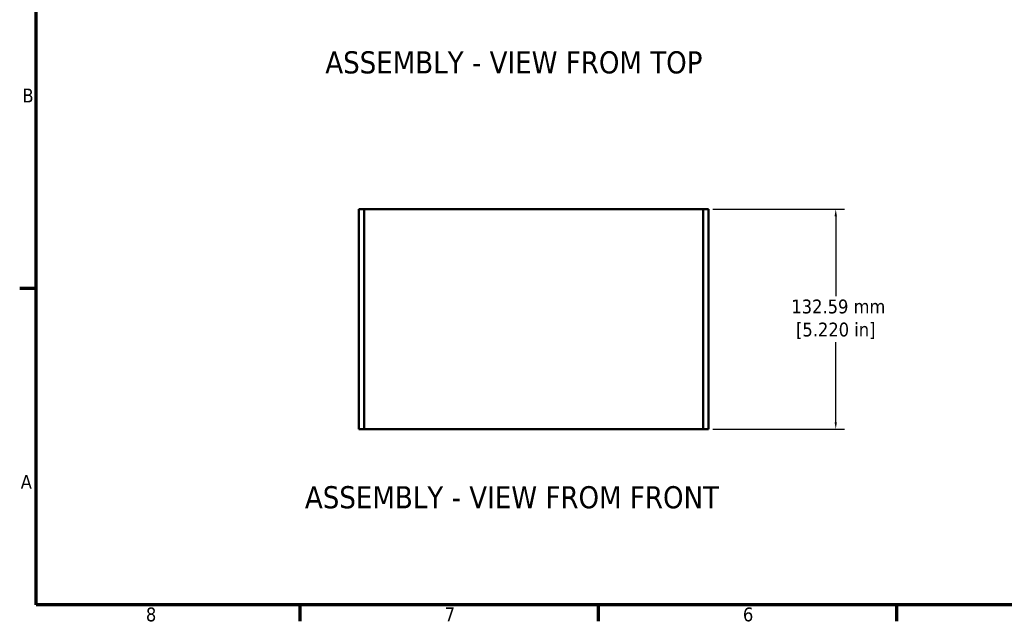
# Model space of a CAD drawing. Header units: millimetres. Extents: x 4 to 1435, y 25 to 906.
# Tile 1 of 17: x 11 to 605, y 32 to 395. Entities that reach past the tile are written whole.
import ezdxf

# ---------------------------------------------------------------- set-up
doc = ezdxf.new("R2010")
doc.units = ezdxf.units.MM
doc.header["$LTSCALE"] = 1.666667
for name, color, linetype, lineweight in [('Border (ANSI)', 7, 'Continuous', 70), ('Dimension (ANSI)', 7, 'Continuous', 25), ('Symbol (ANSI)', 7, 'Continuous', 25), ('Visible (ANSI)', 7, 'Continuous', 50)]:
    doc.layers.add(name, color=color, linetype=linetype, lineweight=lineweight)
doc.styles.add('Label Text (ANSI)', font='tahoma.ttf')
doc.styles.add('Note Text (ANSI)', font='tahoma.ttf')
doc.dimstyles.new('Default - mm (ANSI)', dxfattribs={"dimscale": 1.666667, "dimtxt": 5, "dimasz": 2.5, "dimexe": 3.175, "dimexo": 1.6002, "dimgap": 0.8, "dimtad": 0, "dimtih": 1, "dimtoh": 1, "dimrnd": 1e-08, "dimzin": 0, "dimdsep": 46, "dimtxsty": 'Note Text (ANSI)', "dimcen": 0.09, "dimdle": 10, "dimclrd": 256, "dimclre": 256, "dimclrt": 256, "dimadec": 1, "dimazin": 0, "dimtfac": 0.6096, "dimtofl": 0, "dimtmove": 0, "dimatfit": 3, "dimfxl": 1, "dimtolj": 1, "dimtzin": 0, "dimlwd": -1, "dimlwe": -1, "dimarcsym": 0})

# ---------------------------------------------------------------- blocks, each defined once
blk = doc.blocks.new('Borders Default Border')
at = {"layer": 'Border (ANSI)'}
for p, q in [((12.7, 139.7), (6.68, 139.7)), ((107.95, 25.4), (107.95, 19.38)), ((215.9, 25.4), (215.9, 19.38)), ((323.85, 25.4), (323.85, 19.38))]:
    blk.add_line(p, q, dxfattribs=at)
at = {"layer": 'Border (ANSI)', "flags": 128}
blk.add_lwpolyline([(12.7, 25.4), (12.7, 533.4), (850.9, 533.4), (850.9, 25.4), (12.7, 25.4)], dxfattribs=at)
at = {"layer": 'Border (ANSI)', "char_height": 5, "attachment_point": 7, "style": 'Note Text (ANSI)'}
for s, insert in [('B', (7.66, 207.05)), ('A', (7.06, 67.35)), ('8', (52.34, 19.27)), ('7', (160.38, 19.38)), ('6', (268.28, 19.28))]:
    blk.add_mtext(s, dxfattribs=dict(at, insert=insert))
blk = doc.blocks.new('*D15')
at = {"layer": 'Defpoints', "color": 0, "transparency": 16777216}
for p in [(426.42, 280.68), (426.42, 148.1), (503.08, 148.1)]:
    blk.add_point(p, dxfattribs=at)
at = {"layer": 'Dimension (ANSI)', "transparency": 16777216}
for p, q in [((429.08, 280.68), (508.38, 280.68)), ((503.08, 276.52), (503.08, 228.21)), ((503.08, 152.26), (503.08, 200.57)), ((429.08, 148.1), (508.38, 148.1))]:
    blk.add_line(p, q, dxfattribs=at)
for points in [[(502.39, 276.52), (503.78, 276.52), (503.08, 280.68)], [(502.39, 152.26), (503.78, 152.26), (503.08, 148.1)]]:
    blk.add_solid(points, dxfattribs=at)
at = {"layer": 'Dimension (ANSI)', "transparency": 16777216, "insert": (503.08, 214.39), "char_height": 8.3333, "attachment_point": 5, "style": 'Note Text (ANSI)'}
blk.add_mtext('\\A1; 132.59 mm\\P[5.220 in]', dxfattribs=at)

msp = doc.modelspace()

# ---------------------------------------------------------------- linework, layer by layer
at = {"layer": 'Visible (ANSI)'}
for p, q in [((215.597, 280.684), (218.772, 280.684)), ((215.597, 148.096), (215.597, 280.684)), ((218.772, 148.096), (218.772, 280.684)), ((218.772, 280.684), (218.772, 148.096)), ((218.772, 280.684), (423.242, 280.684)), ((423.242, 280.684), (426.417, 280.684)), ((423.242, 280.684), (423.242, 148.096)), ((423.242, 148.096), (423.242, 280.684)), ((426.417, 280.684), (426.417, 148.096)), ((218.772, 148.096), (215.597, 148.096)), ((218.772, 148.096), (423.242, 148.096)), ((423.242, 148.096), (420.067, 148.096)), ((420.067, 148.096), (420.067, 148.096)), ((426.417, 148.096), (423.242, 148.096))]:
    msp.add_line(p, q, dxfattribs=at)

# ---------------------------------------------------------------- block references
at = {"xscale": 1.666666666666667, "yscale": 1.666666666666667, "zscale": 1.666666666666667}
msp.add_blockref('Borders Default Border', (0, 0), dxfattribs=at)

# ---------------------------------------------------------------- texts
at = {"layer": 'Symbol (ANSI)', "char_height": 13.33333, "attachment_point": 7, "style": 'Label Text (ANSI)'}
for s, insert in [('ASSEMBLY - VIEW FROM TOP', (195.358, 362.323)), ('ASSEMBLY - VIEW FROM FRONT', (183.083, 100.178))]:
    msp.add_mtext(s, dxfattribs=dict(at, insert=insert))

# ---------------------------------------------------------------- dimensions: what is measured, and where the dimension line sits
at = {"layer": 'Dimension (ANSI)'}
dim = msp.add_linear_dim(base=(503.084, 148.096), p1=(426.417, 280.684), p2=(426.417, 148.096), angle=90, text=' <> mm\\X[5.220 in]', dimstyle='Default - mm (ANSI)', override={"dimdec": 2, "dimpost": '', "dimtp": 0, "dimtm": 0, "dimtdec": 2, "dimatfit": 1}, dxfattribs=at)
dim.commit()
dim.dimension.update_dxf_attribs({"geometry": '*D15', "text_midpoint": (503.084, 214.39), "dimtype": 160})

doc.saveas('drawing.dxf')
